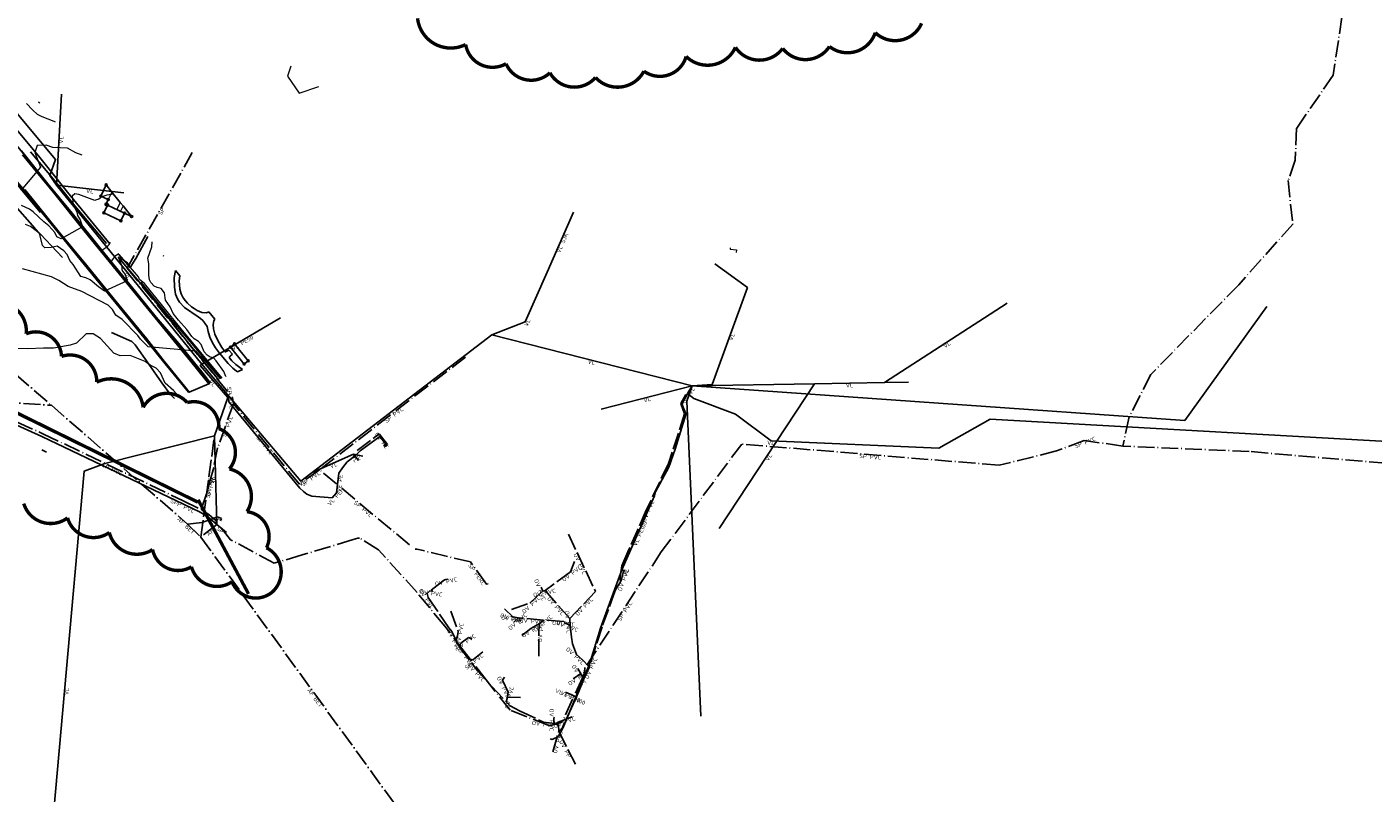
# Model space of a CAD drawing. Header units: metres. Extents: x 0 to 385757, y 0 to 6885278.
# Tile 105 of 108: x 309284 to 309682, y 6884029 to 6884255. Entities that reach past the tile are written whole.
import ezdxf

# ---------------------------------------------------------------- set-up
doc = ezdxf.new("R2010")
doc.units = ezdxf.units.M
for name, pattern in [('AvløpFelles', [7, 5, -1, 0, -1]), ('Overvann', [6, 5, -1]), ('Spillvann', [7, 5, -0.9, 0.2, -0.9]), ('STVEGKANT', [2.5, 1.5, -1])]:
    doc.linetypes.add(name, pattern=pattern)
for name, color, linetype, lineweight in [('_Ny overvann', 253, 'Continuous', 50), ('K--DI---05003--Bygningsdelelinje-HUSDIV', 8, 'Continuous', 9), ('K--DI---05061--Veranda-HUSDIV', 8, 'Continuous', 9), ('K--DI---05080--Bygningslinje-HUSDIV', 8, 'Continuous', 9), ('K--DI---05081--Taksprang-HUSDIV', 8, 'Continuous', 9), ('K--DI---06002--MurLoddrett-STMUR', 8, 'STREK MED BDS208', 9), ('K--DI---07007--AnnetVegarealAvgrensning-STVEGKANT', 252, 'STVEGKANT', 20), ('K--DI---07018--Vegdekkekant-VKANT', 250, 'Continuous', 25), ('K--DI---07521--Vegrekkverk-FENDERVERK', 8, 'Continuous', 30), ('K--DI---08000--LednTraseseksjon-Avløp felles', 1, 'AvløpFelles', 25), ('K--DI---08000--LednTraseseksjon-Over vann', 7, 'Overvann', 25), ('K--DI---08000--LednTraseseksjon-Spillvann', 3, 'Spillvann', 25), ('K--DI---08000--LednTraseseksjon-SPP', 3, 'Spillvann-Pump', 25), ('K--DI---08000--LednTraseseksjon-Vann', 5, 'Continuous', 25), ('K--DI---Høydekurve-KURVE', 8, 'Continuous', 9), ('K--DI---Høydekurve-TKURVE', 7, 'Continuous', 20), ('K--DI---Mønelinje-HUSDIV', 8, 'Continuous', 9)]:
    doc.layers.add(name, color=color, linetype=linetype, lineweight=lineweight)
doc.layers.add('_Tiltak avløp Selje', color=1, linetype='Continuous', true_color=0xff0000)
doc.layers.add('K--DI---HUS_PRIKK', color=7, linetype='Continuous', true_color=0x000000)
for name, color, linetype in [('K--DI---', 7, 'Continuous'), ('K--DI---05009--TaksprangBunn', 9, 'Continuous'), ('K--DI---05014--Takkant-HUS_PRIKK', 8, 'Continuous'), ('K--DI---07006--Vegskulderkant', 9, 'Continuous'), ('K--DI---09111--KantUtsnitt', 9, 'Continuous'), ('K--DI---Gjerde', 9, 'Continuous'), ('K--DI---Kjørebanekant', 9, 'Continuous'), ('K--DI---LednTraseseksjon-AF-Sosiinfo', 9, 'Continuous'), ('K--DI---LednTraseseksjon-OV-Sosiinfo', 9, 'Continuous'), ('K--DI---LednTraseseksjon-SP-Sosiinfo', 9, 'Continuous'), ('K--DI---LednTraseseksjon-SPP-Sosiinfo', 9, 'Continuous'), ('K--DI---LednTraseseksjon-VL-Sosiinfo', 9, 'Continuous'), ('K--DI---VegAnnenAvgrensning', 9, 'Continuous'), ('K--DI---VeggrøftÅpen', 153, 'Continuous')]:
    doc.layers.add(name, color=color, linetype=linetype)
doc.styles.add('Focus CAT', font='isocpeur.ttf')
doc.linetypes.add('Spillvann-Pump', pattern='A,5,-1,[8,bds.shx,S=100,R=-90,X=-3.5,Y=0],0,-1', length=7)
doc.linetypes.add('STREK MED BDS208', pattern='A,3.5,[208,BDS.shx,S=128,R=0,X=0,Y=0]', length=3.5)

# ---------------------------------------------------------------- blocks, each defined once
blk = doc.blocks.new('BDS199')
at = {"layer": 'K--DI---'}
blk.add_circle((0, 0), 5, dxfattribs=at)

msp = doc.modelspace()

# ---------------------------------------------------------------- linework, layer by layer
at = {"layer": '_Ny overvann', "linetype": 'Continuous', "const_width": 1}
msp.add_lwpolyline([(309189.7715, 6884231.8093), (309198.5003, 6884221.1831), (309185.2086, 6884188.1338), (309334.4437, 6884114.5504)], dxfattribs=at)
at = {"layer": '_Ny overvann'}
msp.add_lwpolyline([(309334.5194, 6884115.2017), (309349.3902, 6884087.4341)], dxfattribs=at)
at = {"layer": '_Tiltak avløp Selje', "const_width": 1}
for points in [[(309399.3373, 6884257.4904, 0.52056705), (309413.5594, 6884249.7314, 0.52056705), (309413.5594, 6884249.7314, 0.52056705), (309425.4904, 6884244.0622, 0.52056705), (309425.4904, 6884244.0622, 0.52056705), (309438.4582, 6884241.3955, 0.52056705), (309438.4582, 6884241.3955, 0.52056705), (309451.932, 6884240.0123, 0.52056705), (309451.932, 6884240.0123, 0.52056705), (309466.2361, 6884241.8609, 0.52056705), (309466.2361, 6884241.8609, 0.52056705), (309478.7085, 6884246.2117, 0.52056705), (309478.7085, 6884246.2117, 0.52056705), (309493.2779, 6884248.9198, 0.52056705), (309493.2779, 6884248.9198, 0.52056705), (309507.2464, 6884248.6021, 0.52056705), (309507.2464, 6884248.6021, 0.52056705), (309521.0441, 6884249.1672, 0.52056705), (309521.0441, 6884249.1672, 0.52056705), (309534.5942, 6884253.2414, 0.52056705), (309534.5942, 6884253.2414, 0.52056705), (309548.2917, 6884255.9966, 0.52056705)], [(309282.9682, 6884114.1384, 0.52056705), (309295.9115, 6884109.9123, 0.52056705), (309295.9115, 6884109.9123, 0.52056705), (309308.2619, 6884105.6007, 0.52056705), (309308.2619, 6884105.6007, 0.52056705), (309321.0436, 6884100.5604, 0.52056705), (309321.0436, 6884100.5604, 0.52056705), (309332.5293, 6884095.4725, 0.52056705), (309332.5293, 6884095.4725, 0.52056705), (309344.5215, 6884091.0627, 0.52056705), (309344.5215, 6884091.0627, 0.52056705), (309356.4729, 6884088.0659, 0.52056705), (309356.4729, 6884088.0659, 0.52056705), (309354.707, 6884101.0928, 0.52056705), (309354.707, 6884101.0928, 0.52056705), (309348.9321, 6884111.7501, 0.52056705), (309348.9321, 6884111.7501, 0.52056705), (309343.7339, 6884124.3748, 0.52056705), (309343.7339, 6884124.3748, 0.52056705), (309340.6149, 6884136.2994, 0.52056705), (309340.6149, 6884136.2994, 0.52056705), (309331.2685, 6884143.9755, 0.52056705), (309331.2685, 6884143.9755, 0.52056705), (309318.2561, 6884142.5625, 0.52056705), (309318.2561, 6884142.5625, 0.52056705), (309304.5454, 6884150.0041, 0.52056705), (309304.5454, 6884150.0041, 0.52056705), (309294.1374, 6884157.62, 0.52056705), (309294.1374, 6884157.62, 0.52056705), (309283.6788, 6884164.2981, 0.52056705), (309283.6788, 6884164.2981, 0.52056705), (309273.5749, 6884173.1908, 0.52056705)]]:
    msp.add_lwpolyline(points, format="xyb", dxfattribs=at)
at = {"layer": 'K--DI---05003--Bygningsdelelinje-HUSDIV'}
for points in [[(309361.8994, 6884243.3302, 22.19), (309360.9294, 6884240.4002, 22.19), (309364.3494, 6884235.3802, 25.68), (309370.1994, 6884237.3302, 22.19)], [(309491.6994, 6884189.6402, 20.72), (309491.6694, 6884189.3002, 20.75), (309493.6194, 6884189.1202, 20.89), (309493.5394, 6884188.2602, 21.25)]]:
    msp.add_polyline3d(points, dxfattribs=at)
at = {"layer": 'K--DI---05009--TaksprangBunn', "linetype": 'Continuous', "elevation": 9.57}
msp.add_lwpolyline([(309312.78, 6884199.94), (309307.72, 6884202.34)], dxfattribs=at)
at = {"layer": 'K--DI---05014--Takkant-HUS_PRIKK', "elevation": 14.53, "flags": 128}
msp.add_lwpolyline([(309345.28, 6884161.33), (309344.08, 6884160.35), (309348.11, 6884155.37), (309349.31, 6884156.34)], dxfattribs=at)
at = {"layer": 'K--DI---05014--Takkant-HUS_PRIKK'}
for points in [[(309307.33, 6884208.26, 11.44), (309305.77, 6884204.98, 11.44), (309307.96, 6884203.94, 11.77), (309307.29, 6884202.54, 11.77), (309307.72, 6884202.34, 12.17)], [(309312.78, 6884199.94, 9.57), (309311.7, 6884197.65, 9.4), (309306.64, 6884200.05, 9.4), (309307.72, 6884202.34, 9.57)], [(309312.78, 6884199.94, 13.31), (309314.86, 6884198.95, 12.91)]]:
    msp.add_polyline3d(points, dxfattribs=at)
at = {"layer": 'K--DI---05061--Veranda-HUSDIV', "elevation": 12.63, "flags": 128}
msp.add_lwpolyline([(309287.76, 6884232.47), (309287.39, 6884232.64), (309287.47, 6884232.82)], dxfattribs=at)
at = {"layer": 'K--DI---05080--Bygningslinje-HUSDIV', "flags": 128}
for points, elevation in [([(309309.02, 6884206.18), (309307.96, 6884203.94)], 11.77), ([(309312.33, 6884202.08), (309311.58, 6884200.51)], 13.53)]:
    msp.add_lwpolyline(points, dxfattribs=dict(at, elevation=elevation))
at = {"layer": 'K--DI---05081--Taksprang-HUSDIV'}
msp.add_polyline3d([(309307.72, 6884202.34, 12.17), (309310.51, 6884201.02, 14.76), (309311.58, 6884200.51, 13.53), (309312.78, 6884199.94, 13.31)], dxfattribs=at)
at = {"layer": 'K--DI---06002--MurLoddrett-STMUR'}
msp.add_polyline3d([(309317.6, 6884179.59, 6.41), (309325.76, 6884169.55, 6.32), (309336.87, 6884156.26, 6.29), (309341.27, 6884151.05, 6.21)], dxfattribs=at)
at = {"layer": 'K--DI---07006--Vegskulderkant', "linetype": 'Continuous'}
for points in [[(309338.19, 6884149.75, 4.76), (309335.95, 6884152.53, 4.84), (309328.79, 6884161.44, 4.87), (309322.15, 6884169.2, 5.41), (309314.29, 6884178.87, 5.86), (309305.61, 6884189.54, 6.48), (309297.27, 6884199.97, 7.17), (309290.06, 6884208.56, 7.83), (309282.29, 6884218.39, 8.57)], [(309331.7, 6884147.01, 4.86), (309324.72, 6884155.4, 5.03), (309319.88, 6884161.49, 5.33), (309311.16, 6884172.19, 5.85), (309304.34, 6884180.39, 6.25), (309298.79, 6884187.37, 6.7), (309291.1, 6884196.78, 7.47), (309285.02, 6884204.06, 8.02), (309278.49, 6884212, 8.6)]]:
    msp.add_polyline3d(points, dxfattribs=at)
at = {"layer": 'K--DI---07007--AnnetVegarealAvgrensning-STVEGKANT'}
for points in [[(309306, 6884188.99, 6.54), (309307.3, 6884189.87, 6.53), (309307.83, 6884190.32, 6.52), (309308.21, 6884190.68, 6.51), (309308.43, 6884190.95, 6.5), (309308.52, 6884191.38, 6.5)], [(309308.84, 6884185.56, 6.33), (309309.74, 6884186.89, 6.33), (309310.18, 6884187.38, 6.34), (309310.53, 6884187.7, 6.35), (309311.08, 6884188.05, 6.35)]]:
    msp.add_polyline3d(points, dxfattribs=at)
at = {"layer": 'K--DI---07018--Vegdekkekant-VKANT', "elevation": 7.79, "flags": 128}
msp.add_lwpolyline([(309324.15, 6884187.46), (309324.24, 6884187.31), (309324.35, 6884187.21)], dxfattribs=at)
at = {"layer": 'K--DI---07018--Vegdekkekant-VKANT'}
for points in [[(309245.61, 6884252.62, 12.05), (309250.49, 6884246.62, 11.53), (309256.25, 6884239.58, 10.85), (309261.4, 6884233.15, 10.13), (309266.48, 6884226.93, 9.71), (309273.05, 6884218.92, 8.87), (309277.93, 6884212.84, 8.53), (309284.15, 6884205.44, 8.22), (309290.71, 6884197.38, 7.53), (309295.48, 6884191.47, 7.17), (309301.01, 6884184.73, 6.65), (309306.94, 6884177.57, 6.21), (309312.67, 6884170.49, 5.77), (309318.31, 6884163.48, 5.6), (309323.55, 6884157.09, 5.38), (309329.06, 6884150.34, 5.14), (309331.75, 6884147.03, 5.03)], [(309255.24, 6884251.42, 11.48), (309261.48, 6884243.83, 10.8), (309268.43, 6884235.32, 10.12), (309275.99, 6884225.97, 9.3), (309283.4, 6884216.84, 8.51), (309289.53, 6884209.24, 7.94), (309296.27, 6884200.9, 7.37), (309303.32, 6884192.24, 6.74), (309306, 6884188.99, 6.54)], [(309308.84, 6884185.56, 6.33), (309310.89, 6884183.08, 6.18), (309318.4, 6884173.76, 5.69), (309324.95, 6884165.57, 5.34), (309331.81, 6884157.14, 5.01), (309337.99, 6884149.66, 4.8)], [(309327.79, 6884182.96, 7.68), (309327.46, 6884180.97, 7.67), (309327.49, 6884178.08, 7.66), (309327.86, 6884176.03, 7.69), (309328.36, 6884174.66, 7.68), (309329.02, 6884173.61, 7.67), (309330.49, 6884172.08, 7.67), (309334.55, 6884169.35, 7.67), (309335.23, 6884168.83, 7.67), (309335.87, 6884168.2, 7.66), (309336.52, 6884167.47, 7.65), (309337.16, 6884166.45, 7.65), (309337.46, 6884165.01, 7.68), (309338, 6884163.31, 7.68), (309338.78, 6884161.66, 7.67), (309339.64, 6884160.15, 7.68), (309340.81, 6884158.53, 7.68), (309343.4, 6884155.56, 7.71), (309344.76, 6884154.17, 7.7), (309345.83, 6884153.29, 7.7), (309346.11, 6884153.09, 7.7)], [(309337.64, 6884170.78, 7.74), (309337.5, 6884170.67, 7.74), (309336.89, 6884170.49, 7.74), (309335.58, 6884170.59, 7.74), (309334.25, 6884171.16, 7.75), (309333.37, 6884171.73, 7.77), (309332.56, 6884172.3, 7.77), (309331.4, 6884173.33, 7.78), (309330.77, 6884174.03, 7.77), (309330.05, 6884174.93, 7.78), (309329.49, 6884176.1, 7.78), (309329.13, 6884177.48, 7.79), (309328.89, 6884179.98, 7.74), (309329.06, 6884181.39, 7.74)], [(309343.6, 6884159.45, 7.89), (309342.61, 6884158.94, 7.87), (309342.38, 6884159.08, 7.87), (309341.47, 6884160.28, 7.9), (309340.28, 6884162.35, 7.88), (309339.44, 6884164.19, 7.88), (309339.05, 6884165.75, 7.88), (309338.92, 6884167.04, 7.9), (309339.18, 6884168.12, 7.88), (309339.42, 6884168.57, 7.88)], [(309347.6, 6884153.72, 7.81), (309347.58, 6884153.73, 7.81), (309345.62, 6884155.21, 7.87), (309344.47, 6884156.31, 7.89), (309343.76, 6884157.15, 7.89), (309343.69, 6884157.44, 7.89), (309343.94, 6884157.73, 7.89), (309344.68, 6884158.3, 7.89)]]:
    msp.add_polyline3d(points, dxfattribs=at)
at = {"layer": 'K--DI---07521--Vegrekkverk-FENDERVERK'}
msp.add_polyline3d([(309287.92, 6884200.14, 7.98), (309282.42, 6884206.77, 8.83), (309280.6, 6884208.97, 8.91), (309273.29, 6884218.1, 10.07), (309265.83, 6884227.19, 10.37), (309257.9, 6884236.85, 11.44), (309253.02, 6884242.92, 12.16), (309245.02, 6884252.48, 12.76), (309243.64, 6884253.54, 12.85), (309242.17, 6884254.08, 12.89), (309239.82, 6884254.46, 12.89), (309236.09, 6884254.41, 12.81), (309234.18, 6884253.25, 12.79), (309226.83, 6884247.65, 11.73), (309218.89, 6884241.86, 11.22), (309211.16, 6884236.4, 11)], dxfattribs=at)
at = {"layer": 'K--DI---08000--LednTraseseksjon-Avløp felles'}
for points in [[(309291.17, 6884143.17), (309331.36, 6884108.08), (309335.29, 6884104.25)], [(309331.36, 6884108.08), (309335.68, 6884108.53), (309340.27, 6884110.18), (309341.43, 6884109.7), (309341.11, 6884109.09)], [(309335.29, 6884104.25), (309403.8, 6884010.03)]]:
    msp.add_lwpolyline(points, dxfattribs=at)
for points in [[(309248.44, 6884180.03, 4.19), (309291.17, 6884143.17, 2.28)], [(309247.53, 6884146.2, 3.48), (309291.17, 6884143.17, 2.28)], [(309340, 6884108, 2.5), (309335.29, 6884104.25, 1.88)]]:
    msp.add_polyline3d(points, dxfattribs=at)
at = {"layer": 'K--DI---08000--LednTraseseksjon-Over vann'}
for points in [[(309478.66, 6884146.38), (309477.14, 6884143.71), (309478.27, 6884140.69), (309473.49, 6884126.02), (309466.88, 6884112.16), (309461.52, 6884099.84), (309459.7, 6884095.79), (309459.15, 6884091.83), (309459.4, 6884091.24)], [(309335.29, 6884104.25), (309339.34, 6884134.17)], [(309381.45, 6884129.79), (309388.04, 6884134.75), (309390.42, 6884131.55), (309389.54, 6884130.9)], [(309443.9, 6884105.12), (309451.93, 6884088.14)], [(309445.71, 6884096.99), (309444.53, 6884094), (309437.03, 6884088.43)], [(309408.3, 6884091.69), (309408, 6884091.79), (309407.29, 6884091.63), (309403.01, 6884088.36)], [(309435.89, 6884089.48), (309436.35, 6884088.29)], [(309459.4, 6884091.24), (309457.77, 6884088.49), (309455.78, 6884082.87), (309453.86, 6884077.7), (309452.07, 6884072.09), (309450.03, 6884065.73), (309448.48, 6884062.36), (309446.86, 6884058.41), (309445.33, 6884054.89), (309442.13, 6884048.03), (309441.08, 6884046.83)], [(309459.74, 6884092.19), (309459.4, 6884091.24)], [(309403.01, 6884088.36), (309402.21, 6884087.58), (309402.49, 6884086.4), (309408.57, 6884077.41), (309409.51, 6884076.38)], [(309403.88, 6884088.24), (309403.01, 6884088.36)], [(309427.13, 6884082.89), (309432.49, 6884084.74), (309436.35, 6884088.29)], [(309436.35, 6884088.29), (309437.03, 6884088.43)], [(309437.03, 6884088.43), (309444.33, 6884080.14)], [(309451.93, 6884088.14), (309444.33, 6884080.14)], [(309409.18, 6884082.41), (309411.34, 6884076.35), (309411.12, 6884075.11), (309410.73, 6884073.79)], [(309425.06, 6884083.02), (309427.47, 6884080.66), (309429.2, 6884080.37)], [(309426.9, 6884080.85), (309427.47, 6884080.66)], [(309427.8, 6884079.16), (309429.2, 6884080.37)], [(309436.58, 6884079.73), (309429.2, 6884080.37)], [(309430.18, 6884075.22), (309431.44, 6884076.16), (309432.82, 6884077.2), (309434.19, 6884077.98), (309435.38, 6884078.74)], [(309435.16, 6884069.05), (309435.16, 6884076.61), (309435.38, 6884078.74)], [(309436.58, 6884079.73), (309435.38, 6884078.74)], [(309443.12, 6884078.71), (309442.52, 6884079.31), (309436.58, 6884079.73)], [(309443.12, 6884078.71), (309444.48, 6884078.21)], [(309444.33, 6884080.14), (309444.48, 6884078.21)], [(309444.48, 6884078.21), (309444.82, 6884074.73), (309445.11, 6884072.71), (309446.34, 6884069.61), (309448.13, 6884067.96), (309449.99, 6884066.06), (309450.03, 6884065.73)], [(309409.51, 6884076.38), (309411.62, 6884071.88)], [(309415.45, 6884074.26), (309414.4, 6884074.58), (309412.15, 6884072.95), (309411.62, 6884071.88)], [(309411.62, 6884071.88), (309417.14, 6884064.61), (309425.55, 6884055.57)], [(309446.68, 6884065.38), (309448.48, 6884062.36)], [(309425, 6884062.87), (309424.43, 6884062.02), (309426.13, 6884058.44), (309425.88, 6884056.96)], [(309445.33, 6884062.42), (309447.56, 6884063.91)], [(309429.73, 6884056.88), (309425.88, 6884056.96), (309425.55, 6884055.59)], [(309425.55, 6884055.57), (309426.68, 6884054.44), (309429.71, 6884052.87), (309436.56, 6884049.6), (309439.94, 6884049.17), (309441, 6884048.68), (309441.08, 6884046.83)], [(309439.73, 6884051.09), (309439.58, 6884050.63), (309439.58, 6884049.85), (309439.95, 6884049.17)], [(309445.02, 6884051.15), (309439.95, 6884049.17)], [(309439.32, 6884040.8), (309441.08, 6884046.83)], [(309441.08, 6884046.83), (309445.99, 6884037.14)]]:
    msp.add_lwpolyline(points, dxfattribs=at)
at = {"layer": 'K--DI---08000--LednTraseseksjon-Spillvann'}
for points in [[(309894.58, 6884302.46), (309888.04, 6884248.04), (309887.22, 6884227.42), (309883.45, 6884190.81), (309874.97, 6884175.3), (309865.01, 6884146.11), (309859.39, 6884144.71), (309808.85, 6884135.61), (309699.49, 6884124.88), (309645.11, 6884129.53), (309607.73, 6884131.11)], [(309675.59, 6884278.61), (309669.91, 6884240.68), (309659.11, 6884225.03), (309658.67, 6884215.61), (309656.61, 6884209.59), (309657.96, 6884196.7), (309641.98, 6884178.78), (309616.06, 6884152.32), (309609.6, 6884139.74), (309607.73, 6884131.11)], [(309332.78, 6884217.89), (309313.56, 6884183.69)], [(309148.3, 6884200.42), (309178.53, 6884189.06), (309206.68, 6884172.42), (309242.75, 6884155.45), (309288.66, 6884134.76), (309330.05, 6884115), (309335.47, 6884112.35), (309337.75, 6884110.84), (309339.71, 6884109.14), (309340, 6884108)], [(309313.56, 6884183.69), (309344.65, 6884145.47), (309344.91, 6884143.61)], [(309344.91, 6884143.61), (309340.26, 6884130.59)], [(309364.42, 6884119.89), (309344.91, 6884143.61)], [(309607.73, 6884131.11), (309596.35, 6884132.79), (309588.17, 6884129.68)], [(309340.26, 6884130.59), (309339.11, 6884124.82), (309338.1, 6884121.07), (309336.99, 6884117.07), (309335.44, 6884112.44), (309335.47, 6884112.35)], [(309588.17, 6884129.68), (309571.18, 6884125.47), (309495.14, 6884131.73), (309471.37, 6884099.84)], [(309370.39, 6884124.12), (309364.42, 6884119.89)], [(309342.88, 6884105.64), (309340, 6884108)], [(309448.86, 6884065.67), (309448.74, 6884065.47), (309448.56, 6884063.88), (309448.04, 6884062.7), (309442.19, 6884049.79), (309441.79, 6884049.47), (309438.69, 6884048.62), (309438.15, 6884048.62), (309426.66, 6884053.11), (309419.59, 6884062.03), (309414.87, 6884068.16), (309413.11, 6884070.47), (309407.36, 6884077.94), (309399.22, 6884087.87), (309387.8, 6884100.5), (309382.23, 6884103.97), (309381.68, 6884103.93), (309380.34, 6884103.5), (309365.27, 6884098.97), (309356.98, 6884096.56), (309344.11, 6884103.43), (309341.29, 6884106.94)], [(309420.18, 6884090.45), (309419.78, 6884090.32), (309419.69, 6884090.37), (309415, 6884096.89), (309399.19, 6884100.66), (309398.61, 6884100.66)], [(309471.37, 6884099.84), (309448.74, 6884065.47)], [(309414.87, 6884068.16), (309415.66, 6884067.98), (309418.65, 6884070.33)]]:
    msp.add_lwpolyline(points, dxfattribs=at)
for points in [[(309413.52, 6884157.44, 0), (309370.39, 6884124.12, 3.44)], [(309396.92, 6884102, 3.76), (309370.39, 6884124.12, 3.44)]]:
    msp.add_polyline3d(points, dxfattribs=at)
at = {"layer": 'K--DI---08000--LednTraseseksjon-SPP'}
msp.add_lwpolyline([(309340, 6884108), (309337.3, 6884110.31), (309335.06, 6884111.58), (309330.15, 6884114.01), (309288.36, 6884133.96), (309242.53, 6884154.65), (309234.19, 6884158.56)], dxfattribs=at)
at = {"layer": 'K--DI---08000--LednTraseseksjon-Vann'}
for points in [[(309292.61, 6884208.16), (309294.17, 6884235.08)], [(309292.61, 6884208.16), (309335.59, 6884155.34)], [(309292.61, 6884208.16), (309312.56, 6884205.97)], [(309437.65, 6884182.54), (309445.43, 6884200.18)], [(309480.49, 6884148.96), (309486.36, 6884149.35), (309496.83, 6884177.93), (309487.17, 6884184.94)], [(309421.31, 6884164.03), (309431.18, 6884167.83), (309437.65, 6884182.54)], [(309480.49, 6884148.96), (309626.06, 6884138.64), (309650.27, 6884172.37)], [(309537.31, 6884149.89), (309573.54, 6884173.3)], [(309335.59, 6884155.34), (309358.88, 6884169)], [(309335.59, 6884155.34), (309364.82, 6884120.79), (309421.31, 6884164.03)], [(309421.31, 6884164.03), (309480.49, 6884148.96)], [(309335.59, 6884155.34), (309335.13, 6884154.95), (309343.27, 6884145.45), (309339.34, 6884134.17)], [(309480.49, 6884148.96), (309453.56, 6884142.01)], [(309480.49, 6884148.96), (309478.96, 6884144.39), (309483.06, 6884051.38)], [(309480.49, 6884148.96), (309479.08, 6884146.61)], [(309480.49, 6884148.96), (309516.66, 6884149.53), (309537.31, 6884149.89), (309544.44, 6884150.01)], [(309516.66, 6884149.53), (309488.48, 6884106.75)], [(309479.08, 6884146.6), (309477.56, 6884143.67), (309477.53, 6884143.27), (309478.59, 6884140.77), (309478.59, 6884140.43), (309475.43, 6884130.18), (309473.63, 6884124.92), (309469.66, 6884117.57), (309469.31, 6884116.4), (309459.7, 6884094.6), (309455.02, 6884081.69), (309453.39, 6884077.34), (309450.15, 6884066.66), (309446.08, 6884057.08), (309442.41, 6884047.99), (309440.96, 6884045.3), (309439.08, 6884044.5), (309438.53, 6884044.69)], [(309235.63, 6883859.34), (309301.61, 6883900.47), (309289.23, 6883993.73), (309300.84, 6884123.75), (309306.94, 6884126.01), (309339.34, 6884134.17)], [(309339.34, 6884134.17), (309340, 6884108)], [(309368.17, 6884123.36), (309380.4, 6884128.72)], [(309380.4, 6884128.72), (309381.93, 6884126.88)], [(309380.4, 6884128.72), (309383.22, 6884128.1)], [(309459.71, 6884094.61), (309460.31, 6884094.39), (309460.22, 6884094.21), (309459.74, 6884092.19)], [(309444.94, 6884057.6), (309443.04, 6884058.44)], [(309446.08, 6884057.08), (309444.94, 6884057.6)]]:
    msp.add_lwpolyline(points, dxfattribs=at)
for points in [[(309249.47, 6884239.09, 9.68), (309252.69, 6884237.43, 0), (309265.42, 6884247.84, 11.61), (309292.38, 6884215.78, 8.82), (309290.67, 6884211.04, 8.57), (309292.61, 6884208.16, 0)], [(309389.31, 6884131.24, 0), (309389.95, 6884131.66, 0), (309388.17, 6884133.98, 0), (309382.41, 6884129.7, 0), (309380.99, 6884128.35, 0), (309378.57, 6884126.46, 0), (309377.15, 6884124.67, 0), (309376.08, 6884123.11, 0), (309375.39, 6884117.29, 49.52), (309374.09, 6884115.86, 49.33), (309368.06, 6884116.31, 0), (309366.67, 6884116.97, 0), (309365.65, 6884117.73, 0), (309364.51, 6884118.67, 0), (309343.58, 6884144.15, 0), (309343.49, 6884145.68, 0)], [(309479.08, 6884146.61, 0), (309481.01, 6884145.23, 7.96), (309493.32, 6884140.58, 8.09), (309503.79, 6884132.71, 8.08), (309553.33, 6884130.54, 7.88), (309568.55, 6884139.03, 8.73), (309705.21, 6884131.35, 0)], [(309375.37, 6884117.29, 49.54), (309374.09, 6884115.88, 49.33)]]:
    msp.add_polyline3d(points, dxfattribs=at)
at = {"layer": 'K--DI---09111--KantUtsnitt', "linetype": 'Continuous'}
for points in [[(309314.86, 6884198.95), (309312.33, 6884202.08), (309311.5, 6884203.11), (309309.02, 6884206.18), (309307.33, 6884208.26)], [(309329.06, 6884181.39), (309327.79, 6884182.96)], [(309339.42, 6884168.57), (309337.64, 6884170.78)], [(309349.31, 6884156.34), (309345.28, 6884161.33)], [(309346.11, 6884153.09), (309347.6, 6884153.72)], [(309331.75, 6884147.03), (309331.88, 6884147.08), (309337.71, 6884149.54), (309337.99, 6884149.66)]]:
    msp.add_lwpolyline(points, dxfattribs=at)
at = {"layer": 'K--DI---09111--KantUtsnitt', "linetype": 'Continuous', "elevation": 7.89}
msp.add_lwpolyline([(309344.68, 6884158.3), (309343.6, 6884159.45)], dxfattribs=at)
at = {"layer": 'K--DI---09111--KantUtsnitt', "linetype": 'Continuous'}
for points in [[(309245.61, 6884252.62, 12.05), (309250.49, 6884246.62, 11.53), (309256.25, 6884239.58, 10.85), (309261.4, 6884233.15, 10.13), (309266.48, 6884226.93, 9.71), (309273.05, 6884218.92, 8.87), (309277.93, 6884212.84, 8.53), (309284.15, 6884205.44, 8.22), (309290.71, 6884197.38, 7.53), (309295.48, 6884191.47, 7.17), (309301.01, 6884184.73, 6.65), (309306.94, 6884177.57, 6.21), (309312.67, 6884170.49, 5.77), (309318.31, 6884163.48, 5.6), (309323.55, 6884157.09, 5.38), (309329.06, 6884150.34, 5.14), (309331.75, 6884147.03, 5.03)], [(309255.24, 6884251.42, 11.48), (309261.48, 6884243.83, 10.8), (309268.43, 6884235.32, 10.12), (309275.99, 6884225.97, 9.3), (309283.4, 6884216.84, 8.51), (309289.53, 6884209.24, 7.94), (309296.27, 6884200.9, 7.37), (309303.32, 6884192.24, 6.74), (309306, 6884188.99, 6.54)], [(309306, 6884188.99, 6.54), (309308.84, 6884185.56, 6.33)], [(309308.84, 6884185.56, 6.33), (309310.89, 6884183.08, 6.18), (309318.4, 6884173.76, 5.69), (309324.95, 6884165.57, 5.34), (309331.81, 6884157.14, 5.01), (309337.99, 6884149.66, 4.8)], [(309327.79, 6884182.96, 7.68), (309327.46, 6884180.97, 7.67), (309327.49, 6884178.08, 7.66), (309327.86, 6884176.03, 7.69), (309328.36, 6884174.66, 7.68), (309329.02, 6884173.61, 7.67), (309330.49, 6884172.08, 7.67), (309334.55, 6884169.35, 7.67), (309335.23, 6884168.83, 7.67), (309335.87, 6884168.2, 7.66), (309336.52, 6884167.47, 7.65), (309337.16, 6884166.45, 7.65), (309337.46, 6884165.01, 7.68), (309338, 6884163.31, 7.68), (309338.78, 6884161.66, 7.67), (309339.64, 6884160.15, 7.68), (309340.81, 6884158.53, 7.68), (309343.4, 6884155.56, 7.71), (309344.76, 6884154.17, 7.7), (309345.83, 6884153.29, 7.7), (309346.11, 6884153.09, 7.7)], [(309337.64, 6884170.78, 7.74), (309337.5, 6884170.67, 7.74), (309336.89, 6884170.49, 7.74), (309335.58, 6884170.59, 7.74), (309334.25, 6884171.16, 7.75), (309333.37, 6884171.73, 7.77), (309332.56, 6884172.3, 7.77), (309331.4, 6884173.33, 7.78), (309330.77, 6884174.03, 7.77), (309330.05, 6884174.93, 7.78), (309329.49, 6884176.1, 7.78), (309329.13, 6884177.48, 7.79), (309328.89, 6884179.98, 7.74), (309329.06, 6884181.39, 7.74)], [(309343.6, 6884159.45, 7.89), (309342.61, 6884158.94, 7.87), (309342.38, 6884159.08, 7.87), (309341.47, 6884160.28, 7.9), (309340.28, 6884162.35, 7.88), (309339.44, 6884164.19, 7.88), (309339.05, 6884165.75, 7.88), (309338.92, 6884167.04, 7.9), (309339.18, 6884168.12, 7.88), (309339.42, 6884168.57, 7.88)], [(309347.6, 6884153.72, 7.81), (309347.58, 6884153.73, 7.81), (309345.62, 6884155.21, 7.87), (309344.47, 6884156.31, 7.89), (309343.76, 6884157.15, 7.89), (309343.69, 6884157.44, 7.89), (309343.94, 6884157.73, 7.89), (309344.68, 6884158.3, 7.89)]]:
    msp.add_polyline3d(points, dxfattribs=at)
at = {"layer": 'K--DI---Gjerde', "linetype": 'Continuous'}
for points in [[(309268.94, 6884258.54, 13.74), (309268.34, 6884258.81, 13.74), (309264.99, 6884260.08, 13.62), (309261.93, 6884260.24, 13.3), (309260.6, 6884259.9, 13.23), (309258.99, 6884258.64, 13.02), (309257.34, 6884256.81, 12.67), (309256.86, 6884255.44, 12.46), (309256.8, 6884254.39, 12.46), (309257.25, 6884253.39, 12.4), (309261.45, 6884248.3, 11.72), (309268.5, 6884239.91, 11.09), (309273.02, 6884234.21, 10.53), (309276.1, 6884230.59, 10.19), (309280.92, 6884224.5, 9.64), (309287.73, 6884216.41, 8.84), (309290.49, 6884212.9, 8.7), (309295.91, 6884206.18, 8.72), (309308.38, 6884190.89, 7.37)], [(309256.91, 6884228.58, 8.36), (309261.2, 6884223.44, 8.05), (309264.65, 6884219.44, 8.13), (309268.25, 6884215.53, 7.98), (309273.77, 6884209.11, 7.52), (309276.14, 6884207.04, 7.35), (309279.6, 6884202.97, 7.05), (309286.29, 6884195.45, 6.59), (309294.46, 6884186.79, 6.48)], [(309319.61, 6884193.08, 8.04), (309316.13, 6884186.56, 7.41), (309314.37, 6884183.83, 7.37), (309311.1, 6884187.71, 7.37)], [(309308.93, 6884164.66, 4.71), (309314.94, 6884162.05, 4.66), (309315.92, 6884160.99, 4.56), (309319.95, 6884155.29, 4.4), (309323.77, 6884149.77, 4.39), (309326.2, 6884146.46, 4.29), (309327.49, 6884145.23, 4.24)], [(309289.73, 6884129.28, 4.46), (309288.31, 6884129.98, 4.47)]]:
    msp.add_polyline3d(points, dxfattribs=at)
at = {"layer": 'K--DI---Høydekurve-KURVE', "flags": 128}
for points, elevation in [([(309292.36, 6884226.78), (309291.96, 6884227), (309288.45, 6884228.35), (309287.02, 6884229.1), (309285.51, 6884230.48), (309283.82, 6884232.35)], 9), ([(309300.21, 6884217.07), (309298.36, 6884217.78), (309295.88, 6884219.16), (309291.6, 6884219.34), (309289.58, 6884220.03), (309286.98, 6884219.91), (309286.21, 6884217.87), (309287.96, 6884213.55), (309282.17, 6884206.69)], 8), ([(309309.57, 6884205.5), (309307.55, 6884205.28), (309306.07, 6884204.74), (309305.14, 6884204.09), (309304.2, 6884203.74), (309303.97, 6884203.65), (309299.24, 6884205.47), (309298.1, 6884205.68), (309297.29, 6884204.94), (309297.6, 6884202.62), (309298.62, 6884200.2), (309298.88, 6884199.22), (309299.65, 6884197.91), (309300.38, 6884195.85), (309294.01, 6884192.37), (309292.75, 6884192.89), (309292.15, 6884194.21), (309290.36, 6884196.19), (309288.86, 6884197.41), (309285.78, 6884200.36), (309284.7, 6884201.09), (309282.26, 6884202.16)], 7), ([(309341.62, 6884151.2), (309329.49, 6884165.75), (309318.67, 6884179.18), (309317.19, 6884180.31), (309316.88, 6884181.16), (309314.55, 6884183.9), (309313.62, 6884185.22), (309310.89, 6884186.93), (309311.97, 6884184.38), (309311.99, 6884183.31), (309312.14, 6884182.75), (309312.92, 6884181.84), (309313.54, 6884179.92), (309306.88, 6884176.88), (309305.07, 6884178.16), (309302.56, 6884180.27), (309301.3, 6884180.83), (309299.84, 6884181.25), (309297.53, 6884184.81), (309296.55, 6884185.98), (309295.85, 6884187.68), (309294.79, 6884188.79), (309292.82, 6884190.18), (309291.08, 6884189.78), (309289.24, 6884189.66), (309288.5, 6884190.42), (309287.86, 6884193.26), (309287.5, 6884194.04), (309284.98, 6884195.99), (309283.51, 6884196.55)], 6), ([(309342.75, 6884151.67), (309342.72, 6884151.71), (309342.08, 6884153.2), (309339.84, 6884156.3), (309339.05, 6884157.15), (309338.07, 6884157.4), (309337.13, 6884158.01), (309336.29, 6884158.97), (309335.4, 6884161.15), (309334.57, 6884162.02), (309333.37, 6884162.84), (309332.63, 6884163.53), (309331.12, 6884165.61), (309328.67, 6884168.36), (309327.16, 6884170.33), (309326.23, 6884172.27), (309324.89, 6884174.22), (309324.52, 6884176.38), (309323.59, 6884177.72), (309322.37, 6884177.97), (309321.47, 6884178.37), (309320.49, 6884179.46), (309320.13, 6884180.22), (309319.92, 6884181.63), (309319.93, 6884184.92), (309319.66, 6884186.65), (309320.82, 6884189.98), (309320.93, 6884191.44)], 7), ([(309328.82, 6884145.79), (309328.69, 6884145.88), (309327.2, 6884147.5), (309324.75, 6884149.73), (309323.38, 6884152.79), (309322.15, 6884154.12), (309320.28, 6884155.03), (309318.82, 6884156.11), (309314.38, 6884157.84), (309311.46, 6884157.74), (309309.57, 6884158.59), (309305.64, 6884162.9), (309303.53, 6884164.29), (309301.42, 6884164.3), (309298.6, 6884161.48), (309296.66, 6884160.93), (309291.73, 6884160.01), (309288.84, 6884160.07), (309284.18, 6884159.88), (309280.93, 6884160)], 4)]:
    msp.add_lwpolyline(points, dxfattribs=dict(at, elevation=elevation))
at = {"layer": 'K--DI---Høydekurve-TKURVE', "elevation": 5, "flags": 128}
msp.add_lwpolyline([(309341.11, 6884150.98), (309336.98, 6884155.92), (309334.85, 6884158.09), (309333.89, 6884159.19), (309319.76, 6884160.47), (309317.49, 6884162.7), (309316.69, 6884163.8), (309312.03, 6884168.52), (309310.14, 6884169.84), (309309.16, 6884171.49), (309307.9, 6884172.74), (309300.16, 6884176.83), (309296.11, 6884178.23), (309293.37, 6884180.02), (309291.13, 6884181.12), (309282.64, 6884183.49)], dxfattribs=at)
at = {"layer": 'K--DI---Kjørebanekant', "linetype": 'Continuous'}
for points in [[(309337.71, 6884149.54, 4.71), (309333.62, 6884154.55, 4.73), (309327.5, 6884161.98, 4.93), (309319.15, 6884172.26, 5.44), (309310.41, 6884183.03, 6.1), (309300.86, 6884194.74, 6.88), (309291.83, 6884205.92, 7.65), (309282.63, 6884217.18, 8.53)], [(309283.29, 6884206.87, 8.14), (309293.46, 6884194.29, 7.1), (309301.57, 6884184.48, 6.33), (309309.69, 6884174.49, 5.64), (309319.23, 6884162.86, 5.13), (309324.09, 6884156.69, 4.89), (309330.83, 6884148.38, 4.74), (309331.88, 6884147.08, 4.72)]]:
    msp.add_polyline3d(points, dxfattribs=at)
at = {"layer": 'K--DI---Mønelinje-HUSDIV', "elevation": 14.76, "flags": 128}
msp.add_lwpolyline([(309311.5, 6884203.11), (309310.51, 6884201.02)], dxfattribs=at)
at = {"layer": 'K--DI---VegAnnenAvgrensning', "linetype": 'Continuous', "elevation": 7.89}
msp.add_lwpolyline([(309344.68, 6884158.3), (309343.6, 6884159.45)], dxfattribs=at)
at = {"layer": 'K--DI---VegAnnenAvgrensning', "linetype": 'Continuous'}
msp.add_polyline3d([(309306, 6884188.99, 6.54), (309308.84, 6884185.56, 6.33)], dxfattribs=at)
at = {"layer": 'K--DI---VeggrøftÅpen', "linetype": 'Continuous'}
for points in [[(309285.01, 6884218.05, 8.17), (309292.13, 6884209.46, 7.65), (309298.02, 6884202.09, 6.95), (309307.38, 6884190.96, 6.32)], [(309310.89, 6884186.93, 6), (309317.14, 6884179.56, 5.63), (309323.56, 6884171.64, 5.33), (309331.32, 6884161.9, 5.04), (309339.45, 6884152.04, 4.73), (309340.53, 6884150.73, 4.7)]]:
    msp.add_polyline3d(points, dxfattribs=at)

# ---------------------------------------------------------------- block references
at = {"layer": 'K--DI---HUS_PRIKK', "linetype": 'Continuous'}
for p, xscale, yscale, rotation in [((309307.33, 6884208.26, 11.44), 0.06003436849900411, 0.06003436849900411, 244.5637836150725), ((309305.77, 6884204.98, 11.44), 0.06004698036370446, 0.06004698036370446, 334.5976186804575), ((309307.96, 6884203.94, 11.77), 0.05998311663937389, 0.05998311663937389, 244.425555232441), ((309306.64, 6884200.05, 9.4), 0.06010436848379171, 0.06010436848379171, 64.75069828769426), ((309307.29, 6884202.54, 11.77), 0.06022047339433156, 0.06022047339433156, 335.0560947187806), ((309307.72, 6884202.34, 9.57), 0.06010436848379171, 0.06010436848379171, 64.75069828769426), ((309307.72, 6884202.34, 12.17), 0.06022047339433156, 0.06022047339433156, 335.0560947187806), ((309312.78, 6884199.94, 9.57), 0.06010436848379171, 0.06010436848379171, 244.7506982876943), ((309312.78, 6884199.94, 13.31), 0.06002825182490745, 0.06002825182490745, 334.5473484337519), ((309311.7, 6884197.65, 9.4), 0.06005706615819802, 0.06005706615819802, 154.6246262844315), ((309314.86, 6884198.95, 12.91), 0.06002825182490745, 0.06002825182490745, 334.5473484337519), ((309344.08, 6884160.35, 14.53), 0.05688211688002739, 0.05688211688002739, 308.9810635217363), ((309345.28, 6884161.33, 14.53), 0.05685586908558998, 0.05685586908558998, 219.2373670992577), ((309349.31, 6884156.34, 14.53), 0.05688540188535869, 0.05688540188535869, 38.94976416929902), ((309348.11, 6884155.37, 14.53), 0.05688540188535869, 0.05688540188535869, 38.94976416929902)]:
    msp.add_blockref('BDS199', p, dxfattribs=dict(at, xscale=xscale, yscale=yscale, rotation=rotation))

# ---------------------------------------------------------------- texts
at = {"layer": 'K--DI---LednTraseseksjon-AF-Sosiinfo', "linetype": 'Continuous', "char_height": 1.25, "attachment_point": 2, "style": 'Focus CAT'}
for s, insert, rotation in [('AF BET', (309331.36, 6884108.08), 315.738307), ('AF', (309340.27, 6884110.18), 337.520566), ('AF', (309337.645, 6884106.125, 2.19), 38.526044), ('AF BET', (309369.545, 6884057.14), 306.021949)]:
    msp.add_mtext(s, dxfattribs=dict(at, insert=insert, rotation=rotation))
at = {"layer": 'K--DI---LednTraseseksjon-OV-Sosiinfo', "linetype": 'Continuous', "char_height": 1.25, "attachment_point": 2, "style": 'Focus CAT'}
for s, insert, rotation in [('OV PE', (309389.23, 6884133.15), 306.640026), ('OV PE', (309337.315, 6884119.21), 82.291242), ('OV PVC', (309466.88, 6884112.16), 66.487831), ('OV PVC', (309447.915, 6884096.63), 295.309903), ('OV PVC', (309444.53, 6884094), 36.600042), ('OV PVC', (309459.57, 6884091.715), 70.307979), ('OV PVC', (309407.645, 6884091.71), 12.699585), ('OV PVC', (309436.69, 6884088.36), 11.633634), ('OV PVC', (309436.12, 6884088.885), 291.13424), ('OV PVC', (309402.49, 6884086.4), 304.070765), ('OV PVC', (309403.445, 6884088.3), 352.146687), ('OV PVC', (309432.49, 6884084.74), 42.604408), ('OV PVC', (309440.68, 6884084.285), 311.366468), ('OV PVC', (309448.13, 6884084.14), 46.468801), ('OV PVC', (309427.185, 6884080.755), 341.565051), ('OV PVC', (309427.47, 6884080.66), 350.48398), ('OV PVC', (309428.5, 6884079.765), 40.836387), ('OV PVC', (309435.98, 6884079.235), 39.522631), ('OV PVC', (309444.405, 6884079.175), 274.444106), ('OV PVC', (309411.23, 6884075.73), 79.93931), ('OV PVC', (309432.89, 6884080.05), 355.04366), ('OV PVC', (309432.82, 6884077.2), 29.654723), ('OV PVC', (309435.16, 6884076.61), 84.103036), ('OV PVC', (309442.52, 6884079.31), 355.955514), ('OV PVC', (309443.8, 6884078.46), 339.814197), ('OV PVC', (309410.565, 6884074.13), 295.121359), ('OV PVC', (309413.275, 6884073.765), 35.921242), ('OV PVC', (309446.34, 6884069.61), 317.330519), ('OV PVC', (309417.14, 6884064.61), 312.93234), ('OV PVC', (309447.58, 6884063.87), 300.796062), ('OV PVC', (309450.03, 6884065.73), 65.300376), ('OV PVC', (309425.28, 6884060.23), 295.401189), ('OV PVC', (309446.445, 6884063.165), 33.749319), ('OV PVC', (309425.88, 6884056.96), 76.456823), ('OV PVC', (309439.58, 6884050.24), 270), ('OV PVC', (309436.56, 6884049.6), 352.749838), ('OV PVC', (309442.485, 6884050.16), 21.332263), ('OV PVC', (309440.2, 6884043.815), 73.72885), ('OV PP', (309443.535, 6884041.985), 296.871695)]:
    msp.add_mtext(s, dxfattribs=dict(at, insert=insert, rotation=rotation))
at = {"layer": 'K--DI---LednTraseseksjon-SP-Sosiinfo', "linetype": 'Continuous', "char_height": 1.25, "attachment_point": 2, "style": 'Focus CAT'}
for s, insert, rotation in [('SP', (309323.17, 6884200.79), 60.664523), ('SP PVC', (309344.65, 6884145.47), 277.957525), ('SP PVC', (309391.955, 6884140.78, 1.72), 37.687813), ('SP PVC', (309342.585, 6884137.1), 70.346176), ('SP PVC', (309354.665, 6884131.75), 309.437729), ('SP PVC', (309596.35, 6884132.79), 20.816583), ('SP PVC', (309533.16, 6884128.6), 355.293733), ('SP PVC', (309309.355, 6884124.88), 334.479724), ('SP PVC', (309337.545, 6884119.07), 74.490665), ('SP PVC', (309367.405, 6884122.005), 35.319201), ('SP PVC', (309383.655, 6884113.06, 3.6), 320.179562), ('SP', (309341.44, 6884106.82), 320.667286), ('SP PERC', (309417.345, 6884093.63), 305.728414), ('SP PVC', (309460.055, 6884082.655), 56.638172), ('SP PVC', (309413.99, 6884069.315), 307.303948), ('SP PVC', (309415.66, 6884067.98), 38.165689)]:
    msp.add_mtext(s, dxfattribs=dict(at, insert=insert, rotation=rotation))
at = {"layer": 'K--DI---LednTraseseksjon-SPP-Sosiinfo', "linetype": 'Continuous', "insert": (309330.15, 6884114.01), "char_height": 1.25, "attachment_point": 2, "rotation": 334.4808, "style": 'Focus CAT'}
msp.add_mtext('SPP PVC', dxfattribs=at)
at = {"layer": 'K--DI---LednTraseseksjon-VL-Sosiinfo', "linetype": 'Continuous', "char_height": 1.25, "attachment_point": 2, "style": 'Focus CAT'}
for s, insert, rotation in [('VL', (309293.39, 6884221.62), 86.683449), ('VL', (309302.585, 6884207.065), 353.735471), ('VL SJK', (309441.54, 6884191.36), 66.200454), ('VL', (309314.1, 6884181.75), 309.135488), ('VL', (309431.18, 6884167.83), 66.258338), ('VL PE50', (309347.235, 6884162.17), 30.392383), ('VL', (309491.595, 6884163.64), 69.880192), ('VL', (309555.425, 6884161.595), 32.868507), ('VL', (309450.9, 6884156.495), 345.713449), ('VL', (309339.2, 6884150.2), 310.59136), ('VL', (309526.985, 6884149.71), 0.99876), ('VL', (309467.025, 6884145.485), 14.470938), ('VL', (309478.96, 6884144.39), 272.524037), ('VL', (309479.785, 6884147.785), 59.036243), ('VL', (309503.79, 6884132.71, 8.08), 357.491877), ('VL', (309381.165, 6884127.8), 309.744259), ('VL', (309381.81, 6884128.41), 347.600334), ('VL', (309374.285, 6884126.04), 23.666232), ('VL', (309502.57, 6884128.14), 56.626343), ('VL', (309339.67, 6884121.085), 271.444677), ('VL', (309364.82, 6884120.79), 37.432077), ('VL PE', (309375.735, 6884120.2, 24.76), 83.238761), ('VL PEH', (309374.73, 6884116.585, 49.435), 47.766788), ('VL PE100', (309464.505, 6884105.5), 66.210882), ('VL', (309460.265, 6884094.3), 63.434949), ('VL', (309295.035, 6884058.74), 84.897366), ('VL PE100', (309443.99, 6884058.02), 336.149526), ('VL PE100', (309445.51, 6884057.34), 335.480357)]:
    msp.add_mtext(s, dxfattribs=dict(at, insert=insert, rotation=rotation))

doc.saveas('drawing.dxf')
